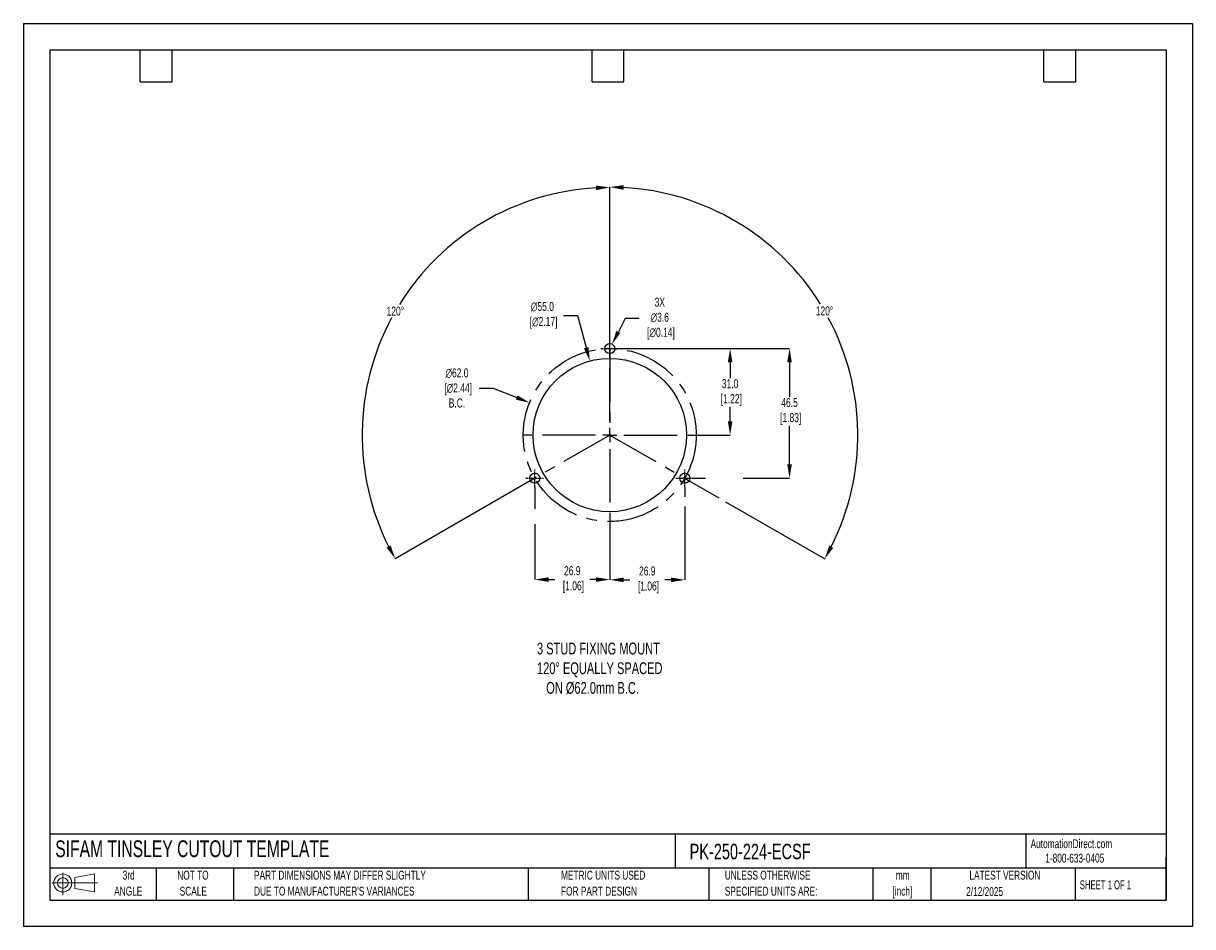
# Model space of a CAD drawing. Header units: millimetres. Extents: x 0 to 419, y 0 to 324.
import ezdxf

# ---------------------------------------------------------------- set-up
doc = ezdxf.new("R2010")
doc.units = ezdxf.units.MM
doc.header["$LTSCALE"] = 1.5
doc.header["$PDSIZE"] = -1
doc.linetypes.add('CENTERX2', pattern=[20.32, 12.7, -2.54, 2.54, -2.54])
for name, color, linetype in [('1', 7, 'Continuous'), ('CENTER', 40, 'CENTERX2'), ('SLD-DEFPOINTS', 7, 'Continuous')]:
    doc.layers.add(name, color=color, linetype=linetype)
doc.layers.add('DIMENSIONS', color=140, linetype='Continuous', lineweight=25)
doc.layers.add('TEXT', color=140, linetype='Continuous', lineweight=25)
doc.styles.add('SLDTEXTSTYLE0', font='TXT', dxfattribs={"width": 0.7})
doc.styles.add('SLDTEXTSTYLE1', font='TXT', dxfattribs={"width": 0.65})
doc.dimstyles.new('SLDDIMSTYLE0', dxfattribs={"dimtxt": 3.237012, "dimasz": 4.953, "dimexe": 0, "dimexo": 0.0625, "dimgap": 0.809253, "dimtad": 0, "dimtih": 1, "dimtoh": 1, "dimrnd": 1e-09, "dimzin": 12, "dimdsep": 46, "dimtxsty": 'SLDTEXTSTYLE0', "dimsah": 1, "dimcen": 0, "dimadec": 0, "dimazin": 3, "dimtfac": 1, "dimtofl": 0, "dimtmove": 0, "dimatfit": 3, "dimfxl": 0, "dimfrac": 2, "dimtolj": 1, "dimtzin": 12, "dimarcsym": 0})

# ---------------------------------------------------------------- blocks, each defined once
blk = doc.blocks.new('Block11')
at = {"color": 7, "linetype": 'Continuous', "lineweight": 18}
for p, q in [((0, 4.32), (16.31, 4.32)), ((3.88, 7.97), (3.88, 0)), ((8.22, 6.25), (15.26, 7.55)), ((8.22, 2.39), (8.22, 6.25)), ((15.26, 7.55), (15.26, 1.1)), ((8.22, 2.39), (15.26, 1.1))]:
    blk.add_line(p, q, dxfattribs=at)
for radius in [3.23, 1.93]:
    blk.add_circle((3.88, 4.32), radius, dxfattribs=at)
blk = doc.blocks.new('Block12')
at = {"layer": 'SLD-DEFPOINTS'}
blk.add_blockref('Block11', (0, 0), dxfattribs=at)
blk = doc.blocks.new('SW_NOTE_0_1')
at = {"layer": 'TEXT', "color": 0, "linetype": 'CENTERX2', "lineweight": 18, "char_height": 3.175, "attachment_point": 2, "style": 'SLDTEXTSTYLE0'}
for s, insert in [('mm', (4.27, 4.09)), ('[inch]', (4.14, -1.64))]:
    blk.add_mtext(s, dxfattribs=dict(at, insert=insert))
blk = doc.blocks.new('SW_NOTE_0_2')
at = {"layer": 'TEXT', "color": 0, "linetype": 'CENTERX2', "lineweight": 18, "char_height": 3.175, "attachment_point": 1, "style": 'SLDTEXTSTYLE0'}
for s, insert in [('UNLESS OTHERWISE', (0, 4.09)), ('SPECIFIED UNITS ARE:', (0, -1.64))]:
    blk.add_mtext(s, dxfattribs=dict(at, insert=insert))
blk = doc.blocks.new('SW_NOTE_0_3')
at = {"layer": 'TEXT', "color": 0, "linetype": 'CENTERX2', "lineweight": 18, "char_height": 3.175, "attachment_point": 1, "style": 'SLDTEXTSTYLE0'}
for s, insert in [('PART DIMENSIONS MAY DIFFER SLIGHTLY', (0, 4.09)), ("DUE TO MANUFACTURER'S VARIANCES", (0, -1.64))]:
    blk.add_mtext(s, dxfattribs=dict(at, insert=insert))
blk = doc.blocks.new('SW_NOTE_0_4')
at = {"layer": 'TEXT', "color": 0, "linetype": 'CENTERX2', "lineweight": 18, "char_height": 3.175, "attachment_point": 2, "style": 'SLDTEXTSTYLE0'}
for s, insert in [('NOT TO', (7.89, 4.09)), ('SCALE', (8.03, -1.64))]:
    blk.add_mtext(s, dxfattribs=dict(at, insert=insert))
blk = doc.blocks.new('SW_NOTE_0_5')
at = {"layer": 'TEXT', "color": 0, "linetype": 'CENTERX2', "lineweight": 18, "char_height": 3.175, "attachment_point": 2, "style": 'SLDTEXTSTYLE0'}
for s, insert in [('3rd', (3.47, 4.09)), ('ANGLE', (3.33, -1.64))]:
    blk.add_mtext(s, dxfattribs=dict(at, insert=insert))
blk = doc.blocks.new('SW_NOTE_0_6')
at = {"layer": 'TEXT', "color": 0, "linetype": 'CENTERX2', "lineweight": 18, "char_height": 3.175, "attachment_point": 1, "style": 'SLDTEXTSTYLE0'}
for s, insert in [('METRIC UNITS USED', (0, 4.09)), ('FOR PART DESIGN', (0, -1.64))]:
    blk.add_mtext(s, dxfattribs=dict(at, insert=insert))
blk = doc.blocks.new('SW_CENTERMARKSYMBOL_0')
at = {"layer": 'CENTER', "color": 0}
for p, q in [((0, 5.08), (0, 31.2)), ((-5.08, 0), (-31.2, 0)), ((0, 0), (-2.54, 0)), ((0, 0), (0, 2.54)), ((0, 0), (0, -2.54)), ((0, 0), (2.54, 0)), ((5.08, 0), (31.2, 0)), ((0, -5.08), (0, -31.2))]:
    blk.add_line(p, q, dxfattribs=at)
blk = doc.blocks.new('*D22')
at = {"layer": 'Defpoints', "color": 0}
for p in [(203.02, 202.8), (217.35, 149.7)]:
    blk.add_point(p, dxfattribs=at)
at = {"layer": 'DIMENSIONS', "color": 0, "lineweight": -2}
for p, q in [((193.65, 219.17), (198.61, 219.17)), ((198.61, 219.17), (201.73, 207.59))]:
    blk.add_line(p, q, dxfattribs=at)
at = {"layer": 'DIMENSIONS', "color": 0}
blk.add_solid([(202.53, 207.8), (200.93, 207.37), (203.02, 202.8)], dxfattribs=at)
at = {"layer": 'DIMENSIONS', "color": 0, "insert": (186.05, 219.17), "char_height": 3.237, "attachment_point": 5, "style": 'SLDTEXTSTYLE0'}
blk.add_mtext('\\A1;∅55.0\\P [∅2.17]', dxfattribs=at)
blk = doc.blocks.new('*D25')
at = {"layer": 'Defpoints', "color": 0}
for p in [(181.43, 187.85), (238.94, 164.66)]:
    blk.add_point(p, dxfattribs=at)
at = {"layer": 'DIMENSIONS', "color": 0, "lineweight": -2}
for p, q in [((163.4, 193.12), (168.36, 193.12)), ((168.36, 193.12), (176.84, 189.7))]:
    blk.add_line(p, q, dxfattribs=at)
at = {"layer": 'DIMENSIONS', "color": 0}
blk.add_solid([(177.15, 190.47), (176.53, 188.93), (181.43, 187.85)], dxfattribs=at)
at = {"layer": 'DIMENSIONS', "color": 0, "insert": (155.42, 193.12), "char_height": 3.237, "attachment_point": 5, "style": 'SLDTEXTSTYLE0'}
blk.add_mtext('\\A1;∅62.0\\P [∅2.44]\\PB.C.', dxfattribs=at)
blk = doc.blocks.new('*D26')
at = {"layer": 'Defpoints', "color": 0}
for p in [(210.19, 207.25), (240.28, 160.75), (274.62, 160.75)]:
    blk.add_point(p, dxfattribs=at)
at = {"layer": 'DIMENSIONS', "color": 0, "lineweight": -2}
for p, q in [((210.25, 207.25), (274.62, 207.25)), ((274.62, 202.3), (274.62, 189.85)), ((274.62, 165.71), (274.62, 179.6)), ((240.34, 160.75), (244.5, 160.75)), ((258, 160.75), (274.62, 160.75))]:
    blk.add_line(p, q, dxfattribs=at)
at = {"layer": 'DIMENSIONS', "color": 0}
for points in [[(273.8, 202.3), (275.45, 202.3), (274.62, 207.25)], [(273.8, 165.71), (275.45, 165.71), (274.62, 160.75)]]:
    blk.add_solid(points, dxfattribs=at)
at = {"layer": 'DIMENSIONS', "color": 0, "insert": (274.62, 184.72), "char_height": 3.237, "attachment_point": 5, "style": 'SLDTEXTSTYLE0'}
blk.add_mtext('\\A1;46.5\\P [1.83]', dxfattribs=at)
blk = doc.blocks.new('*D27')
at = {"layer": 'Defpoints', "color": 0}
for p in [(210.19, 207.25), (241.38, 176.25), (253.32, 176.25)]:
    blk.add_point(p, dxfattribs=at)
at = {"layer": 'DIMENSIONS', "color": 0, "lineweight": -2}
for p, q in [((210.25, 207.25), (248.45, 207.25)), ((251.49, 207.25), (253.32, 207.25)), ((253.32, 202.3), (253.32, 196.62)), ((253.32, 181.21), (253.32, 186.37)), ((241.44, 176.25), (253.32, 176.25))]:
    blk.add_line(p, q, dxfattribs=at)
at = {"layer": 'DIMENSIONS', "color": 0}
for points in [[(252.5, 202.3), (254.15, 202.3), (253.32, 207.25)], [(252.5, 181.21), (254.15, 181.21), (253.32, 176.25)]]:
    blk.add_solid(points, dxfattribs=at)
at = {"layer": 'DIMENSIONS', "color": 0, "insert": (253.32, 191.49), "char_height": 3.237, "attachment_point": 5, "style": 'SLDTEXTSTYLE0'}
blk.add_mtext('\\A1;31.0\\P [1.22]', dxfattribs=at)
blk = doc.blocks.new('*D31')
at = {"layer": 'Defpoints', "color": 0}
for p in [(153.14, 244.27), (210.19, 207.25), (210.19, 176.25), (210.19, 176.25), (181.73, 159.86)]:
    blk.add_point(p, dxfattribs=at)
at = {"layer": 'DIMENSIONS', "color": 0, "lineweight": -2}
for p, q in [((210.19, 207.32), (210.19, 265.03)), ((181.67, 159.82), (133.27, 131.93))]:
    blk.add_line(p, q, dxfattribs=at)
for start, end in [(93.1972, 148.1485), (151.7693, 206.7537)]:
    blk.add_arc((210.19, 176.25), 88.77, start, end, dxfattribs=at)
at = {"layer": 'DIMENSIONS', "color": 0}
for points in [[(205.21, 265.71), (205.26, 264.06), (210.19, 265.03)], [(131.64, 136.68), (130.19, 135.9), (133.27, 131.93)]]:
    blk.add_solid(points, dxfattribs=at)
at = {"layer": 'DIMENSIONS', "color": 0, "insert": (133.33, 220.67), "char_height": 3.237, "attachment_point": 5, "style": 'SLDTEXTSTYLE0'}
blk.add_mtext('\\A1;120°', dxfattribs=at)
blk = doc.blocks.new('*D32')
at = {"layer": 'Defpoints', "color": 0}
for p in [(210.19, 207.25), (297.74, 191.74), (210.19, 176.25), (210.19, 176.25), (238.64, 159.86)]:
    blk.add_point(p, dxfattribs=at)
at = {"layer": 'DIMENSIONS', "color": 0, "lineweight": -2}
for p, q in [((210.19, 207.32), (210.19, 265.16)), ((238.7, 159.82), (249.27, 153.74)), ((251.7, 152.33), (287.22, 131.87))]:
    blk.add_line(p, q, dxfattribs=at)
for start, end in [(31.8486, 86.8077), (333.2414, 28.2334)]:
    blk.add_arc((210.19, 176.25), 88.91, start, end, dxfattribs=at)
at = {"layer": 'DIMENSIONS', "color": 0}
for points in [[(215.11, 264.2), (215.16, 265.85), (210.19, 265.16)], [(290.3, 135.83), (288.85, 136.62), (287.22, 131.87)]]:
    blk.add_solid(points, dxfattribs=at)
at = {"layer": 'DIMENSIONS', "color": 0, "insert": (287.16, 220.74), "char_height": 3.237, "attachment_point": 5, "style": 'SLDTEXTSTYLE0'}
blk.add_mtext('\\A1;120°', dxfattribs=at)
blk = doc.blocks.new('*D33')
at = {"layer": 'Defpoints', "color": 0}
for p in [(209.36, 205.65), (211.01, 208.85)]:
    blk.add_point(p, dxfattribs=at)
at = {"layer": 'DIMENSIONS', "color": 0, "lineweight": -2}
for p, q in [((215.74, 218), (213.29, 213.25)), ((220.69, 218), (215.74, 218))]:
    blk.add_line(p, q, dxfattribs=at)
at = {"layer": 'DIMENSIONS', "color": 0}
blk.add_solid([(212.55, 213.63), (214.02, 212.87), (211.01, 208.85)], dxfattribs=at)
at = {"layer": 'DIMENSIONS', "color": 0, "insert": (228.11, 218), "char_height": 3.237, "attachment_point": 5, "style": 'SLDTEXTSTYLE0'}
blk.add_mtext('\\A1;3X\\P∅3.6\\P [∅0.14]', dxfattribs=at)
blk = doc.blocks.new('*D35')
at = {"layer": 'Defpoints', "color": 0}
for p in [(183.29, 157.56), (210.19, 145.06), (210.19, 124.43)]:
    blk.add_point(p, dxfattribs=at)
at = {"layer": 'DIMENSIONS', "color": 0, "lineweight": -2}
for p, q in [((183.29, 157.5), (183.29, 149.85)), ((183.29, 144.33), (183.29, 124.43)), ((210.19, 145), (210.19, 124.43)), ((188.24, 124.43), (190.45, 124.43)), ((205.23, 124.43), (203.02, 124.43))]:
    blk.add_line(p, q, dxfattribs=at)
at = {"layer": 'DIMENSIONS', "color": 0}
for points in [[(188.24, 125.26), (188.24, 123.61), (183.29, 124.43)], [(205.23, 125.26), (205.23, 123.61), (210.19, 124.43)]]:
    blk.add_solid(points, dxfattribs=at)
at = {"layer": 'DIMENSIONS', "color": 0, "insert": (196.74, 124.43), "char_height": 3.237, "attachment_point": 5, "style": 'SLDTEXTSTYLE0'}
blk.add_mtext('\\A1;26.9\\P [1.06]', dxfattribs=at)
blk = doc.blocks.new('*D36')
at = {"layer": 'Defpoints', "color": 0}
for p in [(237.09, 157.56), (210.19, 145.06), (210.19, 124.33)]:
    blk.add_point(p, dxfattribs=at)
at = {"layer": 'DIMENSIONS', "color": 0, "lineweight": -2}
for p, q in [((237.09, 157.5), (237.09, 154.09)), ((237.09, 150.67), (237.09, 124.33)), ((210.19, 145), (210.19, 124.33)), ((215.14, 124.33), (217.35, 124.33)), ((232.13, 124.33), (229.92, 124.33))]:
    blk.add_line(p, q, dxfattribs=at)
at = {"layer": 'DIMENSIONS', "color": 0}
for points in [[(215.14, 125.16), (215.14, 123.51), (210.19, 124.33)], [(232.13, 125.16), (232.13, 123.51), (237.09, 124.33)]]:
    blk.add_solid(points, dxfattribs=at)
at = {"layer": 'DIMENSIONS', "color": 0, "insert": (223.64, 124.33), "char_height": 3.237, "attachment_point": 5, "style": 'SLDTEXTSTYLE0'}
blk.add_mtext('\\A1;26.9\\P [1.06]', dxfattribs=at)

msp = doc.modelspace()

# ---------------------------------------------------------------- linework, layer by layer
at = {"color": 7, "linetype": 'Continuous'}
for p, q in [((0.004, 323.854), (0.004, 0.004)), ((0.004, 323.854), (419.104, 323.854)), ((419.104, 323.854), (419.104, 0.004)), ((419.104, 0.004), (0.004, 0.004))]:
    msp.add_line(p, q, dxfattribs=at)
at = {"layer": '1', "color": 1}
for centre, radius in [((210.185, 207.254), 1.8), ((210.185, 176.254), 27.5), ((183.285, 160.754), 1.8), ((237.085, 160.754), 1.8)]:
    msp.add_circle(centre, radius, dxfattribs=at)
at = {"layer": 'CENTER', "ltscale": 0.05}
for p, q in [((210.185, 204.064), (210.185, 210.444)), ((206.995, 207.254), (213.375, 207.254)), ((183.285, 157.564), (183.285, 163.944)), ((237.085, 157.564), (237.085, 163.944)), ((180.095, 160.754), (186.475, 160.754)), ((233.895, 160.754), (240.275, 160.754))]:
    msp.add_line(p, q, dxfattribs=at)
at = {"layer": 'CENTER'}
for p, q in [((210.185, 207.254), (210.185, 176.254)), ((210.185, 176.254), (181.726, 159.855)), ((210.185, 176.254), (238.645, 159.855))]:
    msp.add_line(p, q, dxfattribs=at)
msp.add_circle((210.185, 176.254), 31, dxfattribs=at)
at = {"layer": 'TEXT'}
for p, q in [((9.525, 314.325), (409.575, 314.325)), ((9.525, 314.325), (9.525, 9.525)), ((41.91, 302.895), (41.91, 314.325)), ((53.34, 302.895), (53.34, 314.325)), ((203.835, 302.895), (203.835, 314.325)), ((215.265, 302.895), (215.265, 314.325)), ((365.76, 302.895), (365.76, 314.325)), ((377.19, 302.895), (377.19, 314.325)), ((409.575, 314.325), (409.575, 9.525)), ((41.91, 302.895), (53.34, 302.895)), ((203.835, 302.895), (215.265, 302.895)), ((365.76, 302.895), (377.19, 302.895)), ((409.575, 33.189), (9.525, 33.189)), ((233.638, 33.189), (233.638, 20.955)), ((359.363, 33.189), (359.363, 20.955)), ((409.575, 9.525), (409.575, 24.765)), ((409.575, 20.955), (9.525, 20.955)), ((47.625, 20.955), (47.625, 9.525)), ((75.317, 20.955), (75.317, 9.525)), ((180.97, 20.955), (180.97, 9.525)), ((245.67, 20.955), (245.67, 9.525)), ((304.536, 20.955), (304.536, 9.525)), ((325.218, 20.955), (325.218, 9.525)), ((377.023, 20.955), (377.023, 9.525)), ((9.525, 9.525), (409.575, 9.525))]:
    msp.add_line(p, q, dxfattribs=at)

# ---------------------------------------------------------------- block references
at = {"layer": 'CENTER'}
msp.add_blockref('SW_CENTERMARKSYMBOL_0', (210.185, 176.254), dxfattribs=at)
at = {"layer": 'SLD-DEFPOINTS'}
msp.add_blockref('Block12', (10.257, 11.331), dxfattribs=at)
at = {"layer": 'TEXT', "linetype": 'CENTERX2', "lineweight": 18}
for name, p in [('SW_NOTE_0_5', (34.271, 15.953)), ('SW_NOTE_0_4', (52.886, 15.953)), ('SW_NOTE_0_3', (82.679, 15.953)), ('SW_NOTE_0_6', (192.718, 15.953)), ('SW_NOTE_0_2', (251.412, 15.953)), ('SW_NOTE_0_1', (310.929, 15.949))]:
    msp.add_blockref(name, p, dxfattribs=at)

# ---------------------------------------------------------------- texts
at = {"layer": 'DIMENSIONS', "insert": (184.096, 101.825), "char_height": 4.23333, "attachment_point": 1, "style": 'SLDTEXTSTYLE0'}
msp.add_mtext_dynamic_manual_height_columns('3 STUD FIXING MOUNT\\P120%%D EQUALLY SPACED\\P   ON %%C62.0mm B.C.', width=99.50754, gutter_width=21.167, heights=[0], dxfattribs=at)
at = {"layer": 'TEXT', "linetype": 'CENTERX2', "lineweight": 25, "attachment_point": 1, "style": 'SLDTEXTSTYLE0'}
for s, insert, char_height in [('SIFAM TINSLEY CUTOUT TEMPLATE', (11.42, 30.931), 6), ('PK-250-224-ECSF', (238.812, 29.714), 5.55625)]:
    msp.add_mtext(s, dxfattribs=dict(at, insert=insert, char_height=char_height))
at = {"layer": 'TEXT', "linetype": 'CENTERX2', "lineweight": 18, "char_height": 3.175}
for s, insert, attachment_point, style in [('AutomationDirect.com', (361.042, 31.315), 1, 'SLDTEXTSTYLE0'), ('1-800-633-0405', (366.287, 26.156), 1, 'SLDTEXTSTYLE0'), ('LATEST VERSION', (351.828, 20.046), 2, 'SLDTEXTSTYLE0'), ('2/12/2025', (344.552, 14.161), 2, 'SLDTEXTSTYLE0'), ('SHEET 1 OF 1', (378.662, 16.577), 1, 'SLDTEXTSTYLE1')]:
    msp.add_mtext(s, dxfattribs=dict(at, insert=insert, attachment_point=attachment_point, style=style))

# ---------------------------------------------------------------- dimensions: what is measured, and where the dimension line sits
at = {"layer": 'DIMENSIONS'}
for base, line1, picture, middle in [((153.144, 244.273), ((210.185, 176.254), (181.726, 159.855)), '*D31', (133.326, 220.673)), ((297.735, 191.743), ((210.185, 176.254), (238.645, 159.855)), '*D32', (287.164, 220.742))]:
    dim = msp.add_angular_dim_2l(base=base, line1=line1, line2=((210.185, 207.254), (210.185, 176.254)), dimstyle='SLDDIMSTYLE0', dxfattribs=at)
    dim.commit()
    dim.dimension.update_dxf_attribs({"geometry": picture, "text_midpoint": middle})
for p1, p2, text, picture, middle in [((217.349, 149.703), (203.021, 202.804), '<>\\P[]', '*D22', (186.046, 219.168)), ((238.936, 164.66), (181.435, 187.847), '<>\\P[]\\PB.C.', '*D25', (155.42, 193.121))]:
    dim = msp.add_diameter_dim_2p(p1=p1, p2=p2, text=text, dimstyle='SLDDIMSTYLE0', override={"dimdec": 1, "dimzin": 4}, dxfattribs=at)
    dim.commit()
    dim.dimension.update_dxf_attribs({"geometry": picture, "text_midpoint": middle, "dimtype": 163})
dim = msp.add_diameter_dim_2p(p1=(209.359, 205.655), p2=(211.012, 208.853), text='3X\\P<>\\P[]', dimstyle='SLDDIMSTYLE0', dxfattribs=at)
dim.commit()
dim.dimension.update_dxf_attribs({"geometry": '*D33', "text_midpoint": (228.112, 218.002), "dimtype": 163})
dim = msp.add_linear_dim(base=(274.624, 160.754), p1=(210.185, 207.254), p2=(240.275, 160.754), angle=90, text='<>\\P[]', dimstyle='SLDDIMSTYLE0', dxfattribs=at)
dim.commit()
dim.dimension.update_dxf_attribs({"geometry": '*D26', "text_midpoint": (274.624, 184.724), "dimtype": 160})
dim = msp.add_linear_dim(base=(253.322, 176.254), p1=(210.185, 207.254), p2=(241.381, 176.254), angle=90, text='<>\\P[]', dimstyle='SLDDIMSTYLE0', override={"dimdec": 1, "dimzin": 4}, dxfattribs=at)
dim.commit()
dim.dimension.update_dxf_attribs({"geometry": '*D27', "text_midpoint": (253.322, 191.493), "dimtype": 160})
for base, p1, picture, middle in [((210.185, 124.432), (183.285, 157.564), '*D35', (196.735, 124.432)), ((210.185, 124.333), (237.085, 157.564), '*D36', (223.635, 124.333))]:
    dim = msp.add_linear_dim(base=base, p1=p1, p2=(210.185, 145.058), text='<>\\P[]', dimstyle='SLDDIMSTYLE0', dxfattribs=at)
    dim.commit()
    dim.dimension.update_dxf_attribs({"geometry": picture, "text_midpoint": middle})

doc.saveas('drawing.dxf')
